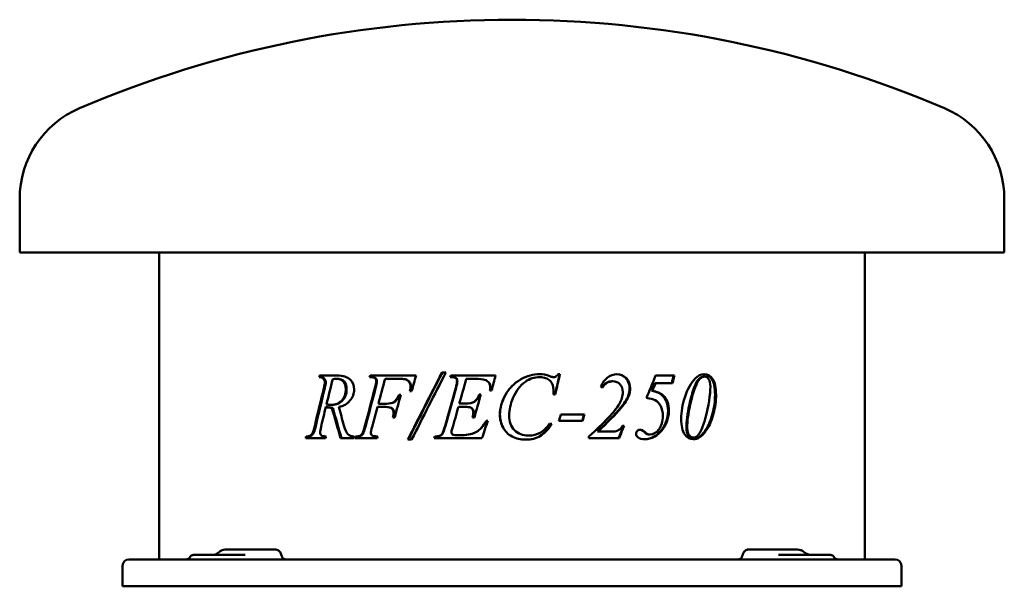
# Model space of a CAD drawing. Header units: millimetres. Extents: x 145 to 695, y 139 to 455.
import ezdxf

# ---------------------------------------------------------------- set-up
doc = ezdxf.new("R2010")
doc.units = ezdxf.units.MM
doc.header["$LTSCALE"] = 2
doc.layers.add('Widoczne (ISO)', color=7, linetype='Continuous', lineweight=50)

msp = doc.modelspace()

# ---------------------------------------------------------------- linework, layer by layer
at = {"layer": 'Widoczne (ISO)'}
for p, q in [((145, 325.1), (145, 355.1)), ((695, 325.1), (695, 355.1)), ((695, 325.1), (145, 325.1)), ((223, 153.9), (223, 325.1)), ((617, 153.9), (617, 325.1)), ((312.81, 255.6), (312.46, 255.6)), ((322.26, 256.54), (312.53, 256.54)), ((322.04, 254.71), (321.54, 254.71)), ((340.89, 255.6), (340.48, 255.6)), ((366.42, 256.54), (340.77, 256.54)), ((349.07, 254.71), (355.7, 254.71)), ((356.03, 254.71), (355.7, 254.71)), ((360.4, 254.46), (360.1, 254.46)), ((383.06, 258.26), (380.93, 258.26)), ((385.45, 255.6), (385.99, 255.6)), ((410.78, 256.54), (385.76, 256.54)), ((386.16, 255.6), (385.99, 255.6)), ((394.49, 254.66), (398.95, 254.66)), ((399.06, 254.66), (398.95, 254.66)), ((435.56, 255.6), (435.64, 255.6)), ((441.11, 256.11), (441.22, 256.11)), ((443.12, 255.6), (443.24, 255.6)), ((446.78, 257.34), (445.85, 257.34)), ((475.95, 253.31), (476.24, 253.31)), ((510.76, 256.54), (500.22, 256.54)), ((527, 255.91), (527.55, 255.91)), ((363.02, 247.71), (363.95, 247.71)), ((407.25, 252.4), (407.18, 252.4)), ((407.67, 248.14), (408.61, 248.14)), ((498.02, 247.99), (498.42, 247.99)), ((499.76, 252.28), (500.17, 252.28)), ((500.17, 252.28), (509.69, 252.28)), ((357.9, 245.82), (356.98, 245.82)), ((402.57, 245.85), (401.63, 245.85)), ((443.26, 245.99), (444.2, 245.99)), ((316.53, 238.96), (316, 238.96)), ((319.39, 240.19), (318.88, 240.19)), ((319.91, 238.56), (319.4, 238.56)), ((344.87, 238.96), (349.23, 238.96)), ((349.66, 240.79), (345.35, 240.79)), ((349.59, 238.96), (349.23, 238.96)), ((350.01, 240.79), (349.66, 240.79)), ((390.05, 238.99), (393.45, 238.99)), ((393.87, 240.82), (390.56, 240.82)), ((393.58, 238.99), (393.45, 238.99)), ((394, 240.82), (393.87, 240.82)), ((353.49, 233.09), (354.46, 233.09)), ((397.96, 233.15), (398.98, 233.15)), ((406.53, 231.26), (405.59, 231.26)), ((446.24, 231.29), (459.44, 231.29)), ((460.47, 234.72), (447.29, 234.72)), ((310.37, 228.35), (309.81, 228.35)), ((442.16, 229.52), (440.93, 229.52)), ((482.62, 228.52), (481.64, 228.52)), ((304.77, 221.54), (315.88, 221.54)), ((305.58, 222.49), (305, 222.49)), ((307.67, 222.89), (307.1, 222.89)), ((308.93, 224.06), (308.37, 224.06)), ((324.23, 221.54), (331.64, 221.54)), ((332.28, 221.54), (344.74, 221.54)), ((333.03, 222.49), (332.58, 222.49)), ((335.43, 222.86), (335, 222.86)), ((336.79, 224.03), (336.37, 224.03)), ((361.79, 220.74), (363.95, 220.74)), ((376.54, 221.54), (403.22, 221.54)), ((377.09, 222.49), (376.87, 222.49)), ((381.18, 224.03), (380.98, 224.03)), ((392.14, 223.29), (389, 223.29)), ((392.28, 223.29), (392.14, 223.29)), ((429.2, 223), (429.25, 223)), ((463.01, 221.54), (463.01, 222.49)), ((463.01, 221.54), (479.85, 221.54)), ((467.72, 225.29), (467.97, 225.29)), ((476.43, 225.29), (467.97, 225.29)), ((493.98, 224.92), (494.36, 224.92)), ((495.53, 223.77), (495.92, 223.77)), ((496.71, 223.54), (497.1, 223.54)), ((520.83, 221.89), (521.34, 221.89)), ((523.88, 221.71), (524.41, 221.71)), ((242.03, 156.4), (264.17, 156.4)), ((275.15, 159.4), (259.72, 159.4)), ((270.99, 156.4), (264.17, 156.4)), ((278.02, 159.4), (275.15, 159.4)), ((288.01, 159.4), (278.02, 159.4)), ((551.99, 159.4), (560.62, 159.4)), ((564.75, 159.4), (560.62, 159.4)), ((579.54, 159.4), (564.75, 159.4)), ((575.83, 156.4), (568.95, 156.4)), ((575.83, 156.4), (597.97, 156.4)), ((202.5, 150.4), (202.5, 138.9)), ((206, 153.9), (210.5, 153.9)), ((629.5, 153.9), (210.5, 153.9)), ((629.5, 153.9), (634, 153.9)), ((637.5, 150.4), (637.5, 138.9)), ((202.5, 138.9), (210.5, 138.9)), ((629.5, 138.9), (210.5, 138.9)), ((629.5, 138.9), (637.5, 138.9))]:
    msp.add_line(p, q, dxfattribs=at)
for centre, radius, start, end in [((420, -160.18), 615.28, 66.87974, 113.12026), ((200, 355.1), 55, 113.1203, 180), ((640, 355.1), 55, 0, 66.8797), ((237.7, 156.9), 3, 270, 330), ((242.03, 154.4), 2, 90, 150), ((597.97, 154.4), 2, 30, 90), ((602.3, 156.9), 3, 210, 270), ((206, 150.4), 3.5, 90, 180), ((634, 150.4), 3.5, 0, 90)]:
    msp.add_arc(centre, radius, start, end, dxfattribs=at)
for centre, major_axis, ratio, start_param, end_param in [((256.82, 155.43), (-1.32, 1.96), 0.451811, 0.031779, 0.034788), ((256.87, 155.46), (-1.34, 1.95), 0.447851, 0.031738, 0.031746), ((257.95, 156.19), (-1.37, 2.05), 0.445734, 0.035095, 0.041996), ((580.96, 154.95), (1.88, 3.32), 0.429319, 6.21719, 6.223706)]:
    msp.add_ellipse(centre, major_axis=major_axis, ratio=ratio, start_param=start_param, end_param=end_param, dxfattribs=at)
for points in [[(312.26, 255.6), (312.35, 255.91), (312.44, 256.23), (312.53, 256.54)], [(312.81, 255.6), (312.9, 255.91), (312.98, 256.23), (313.07, 256.54)], [(319.86, 254.51), (318.7, 249.81), (317.54, 245.11), (316.39, 240.42)], [(321.54, 254.71), (321.06, 254.71), (320.5, 254.65), (319.86, 254.51)], [(340.48, 255.6), (340.58, 255.91), (340.67, 256.23), (340.77, 256.54)], [(340.89, 255.6), (340.98, 255.91), (341.08, 256.23), (341.17, 256.54)], [(343.42, 249.51), (343.88, 251.2), (344.11, 252.54), (344.11, 253.51)], [(343.81, 249.51), (344.27, 251.2), (344.49, 252.54), (344.49, 253.51)], [(349.07, 254.71), (347.83, 250.07), (346.59, 245.43), (345.35, 240.79)], [(360.1, 254.46), (359.43, 254.63), (357.96, 254.71), (355.7, 254.71)], [(360.4, 254.46), (359.74, 254.63), (358.27, 254.71), (356.03, 254.71)], [(361.79, 220.74), (368.08, 233.25), (374.47, 245.75), (380.93, 258.26)], [(362.09, 220.74), (368.35, 233.25), (374.7, 245.75), (381.13, 258.26)], [(383.06, 258.26), (376.62, 245.75), (370.24, 233.25), (363.95, 220.74)], [(366.42, 256.54), (365.6, 253.6), (364.78, 250.65), (363.95, 247.71)], [(385.45, 255.6), (385.55, 255.91), (385.66, 256.23), (385.76, 256.54)], [(385.63, 255.6), (385.73, 255.91), (385.83, 256.23), (385.93, 256.54)], [(388.58, 249.62), (389.07, 251.32), (389.31, 252.62), (389.31, 253.51)], [(388.74, 249.62), (389.23, 251.32), (389.47, 252.62), (389.47, 253.51)], [(394.49, 254.66), (393.18, 250.04), (391.87, 245.43), (390.56, 240.82)], [(404.62, 254.2), (403.8, 254.5), (401.91, 254.66), (398.95, 254.66)], [(404.7, 254.2), (403.88, 254.5), (402, 254.66), (399.06, 254.66)], [(407.18, 252.4), (406.59, 253.18), (405.74, 253.78), (404.62, 254.2)], [(407.25, 252.4), (406.66, 253.18), (405.81, 253.78), (404.7, 254.2)], [(410.78, 256.54), (410.06, 253.74), (409.33, 250.94), (408.61, 248.14)], [(427.5, 253.08), (424.53, 250.93), (422.21, 247.89), (420.53, 243.96)], [(427.47, 253.08), (424.51, 250.93), (422.2, 247.89), (420.53, 243.96)], [(435.56, 255.6), (432.48, 255.6), (429.78, 254.76), (427.47, 253.08)], [(435.64, 255.6), (432.54, 255.6), (429.83, 254.76), (427.5, 253.08)], [(435.48, 257.34), (437.15, 257.34), (439.03, 256.93), (441.11, 256.11)], [(435.53, 257.34), (437.22, 257.34), (439.12, 256.93), (441.22, 256.11)], [(441.11, 256.11), (442.04, 255.77), (442.7, 255.6), (443.12, 255.6)], [(441.22, 256.11), (442.15, 255.77), (442.82, 255.6), (443.24, 255.6)], [(446.65, 257.34), (445.79, 253.56), (444.93, 249.78), (444.08, 245.99)], [(446.78, 257.34), (445.92, 253.56), (445.06, 249.78), (444.2, 245.99)], [(475.95, 253.31), (473.67, 253.31), (471.78, 252.18), (470.29, 249.91)], [(476.24, 253.31), (473.92, 253.31), (472, 252.15), (470.49, 249.82)], [(495.13, 243.99), (496.84, 248.17), (498.53, 252.36), (500.22, 256.54)], [(510.3, 256.54), (509.94, 255.12), (509.59, 253.7), (509.23, 252.28)], [(510.76, 256.54), (510.4, 255.12), (510.05, 253.7), (509.69, 252.28)], [(516.49, 244.3), (518.06, 248.96), (520.02, 252.48), (522.37, 254.88)], [(522.37, 254.88), (523.92, 256.47), (525.63, 257.26), (527.5, 257.26)], [(309.81, 228.35), (311.48, 235.4), (313.18, 242.45), (314.89, 249.51)], [(310.37, 228.35), (312.03, 235.4), (313.72, 242.45), (315.42, 249.51)], [(314.89, 249.51), (315.24, 250.92), (315.42, 252.01), (315.42, 252.8)], [(315.42, 249.51), (315.77, 250.92), (315.95, 252.01), (315.95, 252.8)], [(337.87, 228.41), (339.71, 235.44), (341.56, 242.47), (343.42, 249.51)], [(338.29, 228.41), (340.12, 235.44), (341.96, 242.47), (343.81, 249.51)], [(363.02, 247.71), (363.2, 248.77), (363.3, 249.65), (363.3, 250.34)], [(363.31, 247.71), (363.49, 248.77), (363.58, 249.65), (363.58, 250.34)], [(382.61, 228.49), (384.6, 235.53), (386.59, 242.58), (388.58, 249.62)], [(382.8, 228.49), (384.78, 235.53), (386.76, 242.58), (388.74, 249.62)], [(407.84, 250.11), (407.84, 251.02), (407.62, 251.79), (407.18, 252.4)], [(407.9, 250.11), (407.9, 251.02), (407.68, 251.79), (407.25, 252.4)], [(407.67, 248.14), (407.78, 248.92), (407.84, 249.57), (407.84, 250.11)], [(407.73, 248.14), (407.85, 248.92), (407.9, 249.57), (407.9, 250.11)], [(443.26, 245.99), (443.23, 246.93), (443.19, 247.88), (443.15, 248.82)], [(470.49, 249.82), (470.19, 249.96), (469.9, 250.09), (469.6, 250.22)], [(485.69, 249.45), (485.69, 247.93), (485.44, 246.52), (484.94, 245.22)], [(486.02, 249.45), (486.02, 247.93), (485.77, 246.52), (485.27, 245.22)], [(499.76, 252.28), (499.18, 250.85), (498.6, 249.42), (498.02, 247.99)], [(498.02, 247.99), (500.58, 247.55), (502.54, 246.69), (503.93, 245.39)], [(500.17, 252.28), (499.59, 250.85), (499, 249.42), (498.42, 247.99)], [(498.42, 247.99), (500.99, 247.55), (502.96, 246.69), (504.35, 245.39)], [(527.93, 232.44), (529.86, 239.78), (530.81, 245.74), (530.81, 250.34)], [(357.9, 245.82), (356.75, 241.58), (355.6, 237.34), (354.46, 233.09)], [(402.57, 245.85), (401.37, 241.62), (400.17, 237.38), (398.98, 233.15)], [(420.53, 243.96), (419.14, 240.74), (418.44, 237.47), (418.44, 234.15)], [(420.53, 243.96), (420.34, 243.52), (420.16, 243.08), (420, 242.64)], [(480.01, 240.79), (481.26, 242.85), (481.89, 245), (481.89, 247.25)], [(484.94, 245.22), (484.15, 243.22), (482.72, 240.97), (480.63, 238.47)], [(485.27, 245.22), (484.48, 243.22), (483.04, 240.97), (480.93, 238.47)], [(503.93, 245.39), (506.09, 243.37), (507.15, 240.56), (507.15, 236.96)], [(504.35, 245.39), (506.52, 243.37), (507.6, 240.56), (507.6, 236.96)], [(514.52, 232.44), (514.52, 236.38), (515.18, 240.34), (516.49, 244.3)], [(316, 238.96), (315.11, 235.25), (314.22, 231.54), (313.34, 227.83)], [(319.4, 238.56), (318.3, 238.54), (317.17, 238.67), (316, 238.96)], [(316.39, 240.42), (317.33, 240.26), (318.16, 240.19), (318.88, 240.19)], [(319.5, 238.56), (318.53, 238.57), (317.54, 238.71), (316.53, 238.96)], [(324.23, 221.54), (322.61, 227.21), (320.99, 232.89), (319.4, 238.56)], [(324.72, 221.54), (323.1, 227.21), (321.5, 232.89), (319.91, 238.56)], [(323.21, 238.96), (324.18, 235.53), (325.16, 232.11), (326.14, 228.69)], [(344.87, 238.96), (343.89, 235.27), (342.9, 231.58), (341.92, 227.89)], [(390.05, 238.99), (388.92, 234.94), (387.79, 230.9), (386.66, 226.86)], [(463.01, 222.49), (471.68, 230.26), (477.29, 236.36), (480.01, 240.79)], [(480.63, 238.47), (477.43, 234.66), (473.15, 230.26), (467.72, 225.29)], [(480.93, 238.47), (477.73, 234.66), (473.42, 230.26), (467.97, 225.29)], [(519.06, 240.27), (517.95, 235.16), (517.39, 230.82), (517.39, 227.23)], [(519.57, 240.27), (518.45, 235.16), (517.89, 230.82), (517.89, 227.23)], [(353.49, 233.09), (353.74, 234.12), (353.87, 234.97), (353.87, 235.64)], [(353.83, 233.09), (354.08, 234.12), (354.2, 234.97), (354.2, 235.64)], [(397.96, 233.15), (398.26, 234.22), (398.41, 235.13), (398.41, 235.9)], [(398.07, 233.15), (398.37, 234.22), (398.52, 235.13), (398.52, 235.9)], [(406.53, 231.26), (405.43, 228.02), (404.32, 224.78), (403.22, 221.54)], [(446.24, 231.29), (446.59, 232.44), (446.94, 233.58), (447.29, 234.72)], [(460.27, 234.72), (459.92, 233.58), (459.58, 232.44), (459.24, 231.29)], [(460.47, 234.72), (460.13, 233.58), (459.78, 232.44), (459.44, 231.29)], [(523.64, 222.92), (525.32, 224.78), (526.75, 227.96), (527.93, 232.44)], [(308.37, 224.06), (308.82, 224.88), (309.3, 226.31), (309.81, 228.35)], [(308.93, 224.06), (309.39, 224.88), (309.87, 226.31), (310.37, 228.35)], [(313.34, 227.83), (313.01, 226.58), (312.84, 225.52), (312.84, 224.66)], [(336.37, 224.03), (336.8, 224.74), (337.3, 226.19), (337.87, 228.41)], [(336.79, 224.03), (337.22, 224.74), (337.72, 226.19), (338.29, 228.41)], [(341.92, 227.89), (341.42, 226.17), (341.16, 225.03), (341.16, 224.46)], [(380.98, 224.03), (381.45, 224.74), (381.99, 226.22), (382.61, 228.49)], [(381.18, 224.03), (381.65, 224.74), (382.19, 226.22), (382.8, 228.49)], [(386.66, 226.86), (386.32, 225.89), (386.16, 225.15), (386.16, 224.63)], [(482.3, 228.52), (481.38, 226.19), (480.46, 223.87), (479.54, 221.54)], [(482.62, 228.52), (481.7, 226.19), (480.77, 223.87), (479.85, 221.54)], [(491.33, 226.28), (492.14, 226.22), (493.02, 225.77), (493.98, 224.92)], [(491.52, 226.29), (492.37, 226.29), (493.32, 225.83), (494.36, 224.92)], [(528.14, 226.15), (526.8, 224.11), (525.38, 222.63), (523.88, 221.71)], [(528.69, 226.15), (527.34, 224.11), (525.92, 222.63), (524.41, 221.71)], [(304.77, 221.54), (304.84, 221.86), (304.92, 222.17), (305, 222.49)], [(305, 222.49), (306.02, 222.54), (306.72, 222.68), (307.1, 222.89)], [(305.35, 221.54), (305.43, 221.86), (305.51, 222.17), (305.58, 222.49)], [(305.58, 222.49), (306.6, 222.54), (307.3, 222.68), (307.67, 222.89)], [(307.1, 222.89), (307.68, 223.17), (308.1, 223.56), (308.37, 224.06)], [(307.67, 222.89), (308.25, 223.17), (308.67, 223.56), (308.93, 224.06)], [(312.84, 224.66), (312.84, 223.99), (313.05, 223.47), (313.46, 223.09)], [(313.46, 223.09), (313.78, 222.82), (314.66, 222.62), (316.1, 222.49)], [(316.1, 222.49), (316.02, 222.17), (315.95, 221.86), (315.88, 221.54)], [(331.89, 222.49), (331.81, 222.17), (331.72, 221.86), (331.64, 221.54)], [(332.28, 221.54), (332.38, 221.86), (332.48, 222.17), (332.58, 222.49)], [(332.58, 222.49), (333.8, 222.52), (334.6, 222.65), (335, 222.86)], [(332.72, 221.54), (332.82, 221.86), (332.93, 222.17), (333.03, 222.49)], [(333.03, 222.49), (334.23, 222.52), (335.04, 222.65), (335.43, 222.86)], [(335, 222.86), (335.62, 223.14), (336.08, 223.53), (336.37, 224.03)], [(335.43, 222.86), (336.05, 223.14), (336.5, 223.53), (336.79, 224.03)], [(345.03, 222.49), (344.94, 222.17), (344.84, 221.86), (344.74, 221.54)], [(376.54, 221.54), (376.65, 221.86), (376.76, 222.17), (376.87, 222.49)], [(376.76, 221.54), (376.87, 221.86), (376.98, 222.17), (377.09, 222.49)], [(376.87, 222.49), (378.18, 222.52), (379.06, 222.65), (379.53, 222.86)], [(377.09, 222.49), (378.39, 222.52), (379.27, 222.65), (379.73, 222.86)], [(379.53, 222.86), (380.2, 223.16), (380.69, 223.55), (380.98, 224.03)], [(379.73, 222.86), (380.4, 223.16), (380.89, 223.55), (381.18, 224.03)], [(386.16, 224.63), (386.16, 224.25), (386.37, 223.91), (386.8, 223.6)], [(386.8, 223.6), (387.1, 223.39), (387.84, 223.29), (389, 223.29)], [(490.32, 222.09), (489.67, 222.6), (489.35, 223.25), (489.35, 224.03)], [(494.17, 220.94), (492.55, 220.94), (491.26, 221.32), (490.32, 222.09)], [(493.98, 224.92), (494.61, 224.34), (495.13, 223.96), (495.53, 223.77)], [(499.32, 222.49), (497.56, 221.49), (495.78, 220.98), (493.98, 220.94)], [(499.73, 222.49), (497.9, 221.46), (496.05, 220.94), (494.17, 220.94)], [(494.36, 224.92), (494.99, 224.34), (495.51, 223.96), (495.92, 223.77)], [(495.53, 223.77), (495.87, 223.62), (496.26, 223.54), (496.71, 223.54)], [(495.92, 223.77), (496.25, 223.62), (496.65, 223.54), (497.1, 223.54)], [(523.88, 221.71), (523.08, 221.24), (522.16, 220.98), (521.12, 220.95)], [(521.34, 221.89), (522.24, 221.89), (523, 222.23), (523.64, 222.92)], [(524.41, 221.71), (523.54, 221.2), (522.52, 220.94), (521.36, 220.94)], [(255.47, 157.37), (255.48, 157.38), (255.49, 157.39), (255.5, 157.39)], [(255.52, 157.41), (255.86, 157.68), (256.2, 157.95), (256.54, 158.22)], [(582.93, 158.2), (582.95, 158.19), (582.96, 158.18), (582.98, 158.17)], [(582.99, 158.16), (583.29, 157.93), (583.59, 157.7), (583.91, 157.47)]]:
    msp.add_open_spline(points, degree=3, dxfattribs=at)
for points, knots in [([(315.42, 252.8), (315.42, 253.58), (315.14, 254.25), (314.6, 254.8), (314.05, 255.35), (313.27, 255.62), (312.26, 255.6)], [0, 0, 0, 0, 1, 1, 1, 2, 2, 2, 2]), ([(315.95, 252.8), (315.95, 253.58), (315.68, 254.25), (315.13, 254.8), (314.59, 255.35), (313.81, 255.62), (312.81, 255.6)], [0, 0, 0, 0, 1, 1, 1, 2, 2, 2, 2]), ([(327.17, 248.79), (327.17, 250.7), (326.7, 252.16), (325.76, 253.18), (324.82, 254.2), (323.41, 254.71), (321.54, 254.71)], [0, 0, 0, 0, 1, 1, 1, 2, 2, 2, 2]), ([(327.64, 248.79), (327.64, 250.7), (327.17, 252.16), (326.24, 253.18), (325.3, 254.2), (323.9, 254.71), (322.04, 254.71)], [0, 0, 0, 0, 1, 1, 1, 2, 2, 2, 2]), ([(322.26, 256.54), (325.59, 256.54), (328.04, 255.82), (329.53, 254.38), (331.03, 252.94), (331.79, 251.04), (331.79, 248.68)], [0, 0, 0, 0, 1, 1, 1, 2, 2, 2, 2]), ([(344.11, 253.51), (344.11, 253.95), (344.01, 254.33), (343.81, 254.66), (343.6, 254.98), (343.3, 255.22), (342.9, 255.37), (342.49, 255.52), (341.69, 255.6), (340.48, 255.6)], [0, 0, 0, 0, 1, 1, 1, 2, 2, 2, 3, 3, 3, 3]), ([(344.49, 253.51), (344.49, 253.95), (344.39, 254.33), (344.19, 254.66), (343.99, 254.98), (343.69, 255.22), (343.29, 255.37), (342.89, 255.52), (342.08, 255.6), (340.89, 255.6)], [0, 0, 0, 0, 1, 1, 1, 2, 2, 2, 3, 3, 3, 3]), ([(363.3, 250.34), (363.3, 251.48), (362.99, 252.39), (362.39, 253.05), (361.79, 253.72), (361.03, 254.19), (360.1, 254.46)], [0, 0, 0, 0, 1, 1, 1, 2, 2, 2, 2]), ([(363.58, 250.34), (363.58, 251.48), (363.28, 252.39), (362.68, 253.05), (362.09, 253.72), (361.33, 254.19), (360.4, 254.46)], [0, 0, 0, 0, 1, 1, 1, 2, 2, 2, 2]), ([(389.31, 253.51), (389.31, 254.16), (389.09, 254.67), (388.64, 255.04), (388.19, 255.41), (387.3, 255.6), (385.99, 255.6)], [0, 0, 0, 0, 1, 1, 1, 2, 2, 2, 2]), ([(389.47, 253.51), (389.47, 254.16), (389.25, 254.67), (388.8, 255.04), (388.35, 255.41), (387.47, 255.6), (386.16, 255.6)], [0, 0, 0, 0, 1, 1, 1, 2, 2, 2, 2]), ([(413.24, 234.58), (413.24, 238.39), (414.26, 242.11), (416.31, 245.72), (418.36, 249.33), (421.17, 252.17), (424.75, 254.24), (428.32, 256.31), (431.91, 257.34), (435.53, 257.34)], [0, 0, 0, 0, 1, 1, 1, 2, 2, 2, 3, 3, 3, 3]), ([(443.15, 248.82), (443.08, 249.87), (442.88, 250.79), (442.57, 251.6), (442.26, 252.4), (441.79, 253.1), (441.16, 253.7), (440.54, 254.3), (439.75, 254.76), (438.8, 255.1), (437.85, 255.43), (436.8, 255.6), (435.64, 255.6)], [0, 0, 0, 0, 1, 1, 1, 2, 2, 2, 3, 3, 3, 4, 4, 4, 4]), ([(443.24, 255.6), (443.65, 255.6), (444.01, 255.68), (444.31, 255.86), (444.62, 256.03), (445.13, 256.52), (445.85, 257.34)], [0, 0, 0, 0, 1, 1, 1, 2, 2, 2, 2]), ([(469.6, 250.22), (470.45, 252.45), (471.69, 254.18), (473.31, 255.41), (474.94, 256.64), (476.69, 257.26), (478.56, 257.26)], [0, 0, 0, 0, 1, 1, 1, 2, 2, 2, 2]), ([(481.89, 247.25), (481.89, 249.04), (481.37, 250.5), (480.32, 251.62), (479.28, 252.75), (477.92, 253.31), (476.24, 253.31)], [0, 0, 0, 0, 1, 1, 1, 2, 2, 2, 2]), ([(478.42, 257.26), (480.45, 257.22), (482.16, 256.46), (483.55, 254.97), (484.98, 253.44), (485.69, 251.61), (485.69, 249.45)], [0.023725, 0.023725, 0.023725, 0.023725, 1, 1, 1, 2, 2, 2, 2]), ([(478.56, 257.26), (480.68, 257.26), (482.44, 256.49), (483.88, 254.97), (485.31, 253.44), (486.02, 251.61), (486.02, 249.45)], [0, 0, 0, 0, 1, 1, 1, 2, 2, 2, 2]), ([(527, 255.91), (526.17, 255.91), (525.33, 255.52), (524.46, 254.74), (523.59, 253.96), (522.7, 252.33), (521.76, 249.85), (520.83, 247.37), (519.93, 244.18), (519.06, 240.27)], [0, 0, 0, 0, 1, 1, 1, 2, 2, 2, 3, 3, 3, 3]), ([(527.55, 255.91), (526.72, 255.91), (525.86, 255.52), (524.99, 254.74), (524.12, 253.96), (523.22, 252.33), (522.28, 249.85), (521.35, 247.37), (520.44, 244.18), (519.57, 240.27)], [0, 0, 0, 0, 1, 1, 1, 2, 2, 2, 3, 3, 3, 3]), ([(527.21, 257.25), (528.94, 257.17), (530.38, 256.25), (531.56, 254.5), (532.79, 252.66), (533.4, 249.76), (533.4, 245.79)], [0.047422, 0.047422, 0.047422, 0.047422, 1, 1, 1, 2, 2, 2, 2]), ([(527.5, 257.26), (529.35, 257.26), (530.89, 256.34), (532.13, 254.5), (533.37, 252.66), (533.98, 249.76), (533.98, 245.79)], [0, 0, 0, 0, 1, 1, 1, 2, 2, 2, 2]), ([(530.81, 250.34), (530.81, 252.24), (530.48, 253.65), (529.84, 254.56), (529.19, 255.46), (528.42, 255.91), (527.55, 255.91)], [0, 0, 0, 0, 1, 1, 1, 2, 2, 2, 2]), ([(318.88, 240.19), (321.4, 240.19), (323.42, 241.01), (324.92, 242.66), (326.41, 244.31), (327.17, 246.35), (327.17, 248.79)], [0, 0, 0, 0, 1, 1, 1, 2, 2, 2, 2]), ([(319.39, 240.19), (321.9, 240.19), (323.91, 241.01), (325.4, 242.66), (326.89, 244.31), (327.64, 246.35), (327.64, 248.79)], [0, 0, 0, 0, 1, 1, 1, 2, 2, 2, 2]), ([(331.79, 248.68), (331.79, 246.43), (331.01, 244.37), (329.47, 242.5), (327.93, 240.63), (325.83, 239.45), (323.21, 238.96)], [0, 0, 0, 0, 1, 1, 1, 2, 2, 2, 2]), ([(413.27, 234.58), (413.27, 238.39), (414.29, 242.11), (416.33, 245.72), (417.36, 247.54), (418.58, 249.17), (420, 250.6)], [0, 0, 0, 0, 1, 1, 1, 1.505078, 1.505078, 1.505078, 1.505078]), ([(349.66, 240.79), (351.58, 240.79), (353.03, 241.11), (353.99, 241.74), (354.95, 242.38), (355.95, 243.74), (356.98, 245.82)], [0, 0, 0, 0, 1, 1, 1, 2, 2, 2, 2]), ([(350.01, 240.79), (351.93, 240.79), (353.37, 241.11), (354.33, 241.74), (355.28, 242.38), (356.27, 243.74), (357.3, 245.82)], [0, 0, 0, 0, 1, 1, 1, 2, 2, 2, 2]), ([(393.87, 240.82), (396.19, 240.82), (397.88, 241.17), (398.92, 241.89), (399.97, 242.6), (400.87, 243.92), (401.63, 245.85)], [0, 0, 0, 0, 1, 1, 1, 2, 2, 2, 2]), ([(394, 240.82), (396.32, 240.82), (397.99, 241.17), (399.03, 241.89), (400.07, 242.6), (400.96, 243.92), (401.72, 245.85)], [0, 0, 0, 0, 1, 1, 1, 2, 2, 2, 2]), ([(504.25, 234.01), (504.25, 236.14), (503.86, 237.97), (503.07, 239.49), (502.29, 241), (501.28, 242.07), (500.05, 242.69), (498.83, 243.31), (497.19, 243.74), (495.13, 243.99)], [0, 0, 0, 0, 1, 1, 1, 2, 2, 2, 3, 3, 3, 3]), ([(533.4, 245.79), (533.4, 242.38), (532.95, 238.9), (532.04, 235.35), (531.13, 231.81), (529.83, 228.74), (528.14, 226.15)], [0, 0, 0, 0, 1, 1, 1, 2, 2, 2, 2]), ([(533.98, 245.79), (533.98, 242.38), (533.52, 238.9), (532.61, 235.35), (531.69, 231.81), (530.39, 228.74), (528.69, 226.15)], [0, 0, 0, 0, 1, 1, 1, 2, 2, 2, 2]), ([(353.87, 235.64), (353.87, 236.71), (353.54, 237.53), (352.89, 238.1), (352.23, 238.67), (351.01, 238.96), (349.23, 238.96)], [0, 0, 0, 0, 1, 1, 1, 2, 2, 2, 2]), ([(354.2, 235.64), (354.2, 236.71), (353.88, 237.53), (353.23, 238.1), (352.58, 238.67), (351.36, 238.96), (349.59, 238.96)], [0, 0, 0, 0, 1, 1, 1, 2, 2, 2, 2]), ([(398.41, 235.9), (398.41, 236.64), (398.26, 237.23), (397.97, 237.67), (397.68, 238.11), (397.27, 238.44), (396.75, 238.66), (396.23, 238.88), (395.13, 238.99), (393.45, 238.99)], [0, 0, 0, 0, 1, 1, 1, 2, 2, 2, 3, 3, 3, 3]), ([(398.52, 235.9), (398.52, 236.64), (398.37, 237.23), (398.08, 237.67), (397.79, 238.11), (397.39, 238.44), (396.87, 238.66), (396.35, 238.88), (395.25, 238.99), (393.58, 238.99)], [0, 0, 0, 0, 1, 1, 1, 2, 2, 2, 3, 3, 3, 3]), ([(507.15, 236.96), (507.15, 234.55), (506.76, 232.38), (505.96, 230.45), (505.17, 228.51), (504.2, 226.89), (503.05, 225.59), (501.9, 224.28), (500.66, 223.25), (499.32, 222.49)], [0, 0, 0, 0, 1, 1, 1, 2, 2, 2, 3, 3, 3, 3]), ([(507.6, 236.96), (507.6, 234.55), (507.2, 232.38), (506.4, 230.45), (505.61, 228.51), (504.63, 226.89), (503.47, 225.59), (502.32, 224.28), (501.07, 223.25), (499.73, 222.49)], [0, 0, 0, 0, 1, 1, 1, 2, 2, 2, 3, 3, 3, 3]), ([(392.14, 223.29), (395.46, 223.29), (398.14, 223.88), (400.16, 225.07), (402.18, 226.27), (403.99, 228.33), (405.59, 231.26)], [0, 0, 0, 0, 1, 1, 1, 2, 2, 2, 2]), ([(392.28, 223.29), (395.59, 223.29), (398.25, 223.88), (400.26, 225.07), (402.27, 226.27), (404.07, 228.33), (405.66, 231.26)], [0, 0, 0, 0, 1, 1, 1, 2, 2, 2, 2]), ([(427.59, 220.74), (424.73, 220.74), (422.2, 221.34), (420, 222.53), (417.8, 223.72), (416.12, 225.4), (414.97, 227.58), (413.81, 229.75), (413.24, 232.08), (413.24, 234.58)], [0, 0, 0, 0, 1, 1, 1, 2, 2, 2, 3, 3, 3, 3]), ([(420, 222.53), (420, 222.53), (420, 222.53), (420, 222.53), (417.81, 223.72), (416.14, 225.4), (414.99, 227.58), (413.85, 229.75), (413.27, 232.08), (413.27, 234.58)], [1, 1, 1, 1, 1, 1, 1, 2, 2, 2, 3, 3, 3, 3]), ([(418.44, 234.15), (418.44, 230.76), (419.44, 228.05), (421.44, 226.03), (423.45, 224.01), (426.05, 223), (429.25, 223)], [0, 0, 0, 0, 1, 1, 1, 2, 2, 2, 2]), ([(497.1, 223.54), (498.89, 223.54), (500.53, 224.51), (502.02, 226.45), (503.51, 228.38), (504.25, 230.9), (504.25, 234.01)], [0, 0, 0, 0, 1, 1, 1, 2, 2, 2, 2]), ([(521.36, 220.94), (519.44, 220.94), (517.81, 221.86), (516.49, 223.7), (515.18, 225.54), (514.52, 228.45), (514.52, 232.44)], [0, 0, 0, 0, 1, 1, 1, 2, 2, 2, 2]), ([(326.14, 228.69), (326.87, 226.17), (327.6, 224.54), (328.33, 223.77), (329.06, 223.01), (330.24, 222.58), (331.89, 222.49)], [0, 0, 0, 0, 1, 1, 1, 2, 2, 2, 2]), ([(420, 227.89), (420.4, 227.22), (420.88, 226.6), (421.44, 226.03), (423.43, 224.01), (426.02, 223), (429.2, 223)], [0.72045, 0.72045, 0.72045, 0.72045, 1, 1, 1, 2, 2, 2, 2]), ([(442.04, 229.52), (440.18, 226.51), (438.1, 224.29), (435.8, 222.87), (433.51, 221.45), (430.77, 220.74), (427.57, 220.74)], [0, 0, 0, 0, 1, 1, 1, 1.997968, 1.997968, 1.997968, 1.997968]), ([(442.16, 229.52), (440.28, 226.51), (438.19, 224.29), (435.88, 222.87), (433.57, 221.45), (430.81, 220.74), (427.59, 220.74)], [0, 0, 0, 0, 1, 1, 1, 2, 2, 2, 2]), ([(429.25, 223), (431.67, 223), (433.81, 223.53), (435.7, 224.6), (437.58, 225.67), (439.32, 227.31), (440.93, 229.52)], [0, 0, 0, 0, 1, 1, 1, 2, 2, 2, 2]), ([(476.43, 225.29), (477.78, 225.29), (478.89, 225.58), (479.76, 226.16), (480.64, 226.74), (481.26, 227.53), (481.64, 228.52)], [0, 0, 0, 0, 1, 1, 1, 2, 2, 2, 2]), ([(489.35, 224.03), (489.35, 224.66), (489.56, 225.19), (489.98, 225.63), (490.4, 226.07), (490.91, 226.29), (491.52, 226.29)], [0, 0, 0, 0, 1, 1, 1, 2, 2, 2, 2]), ([(517.39, 227.23), (517.39, 225.44), (517.73, 224.1), (518.4, 223.22), (519.07, 222.33), (519.88, 221.89), (520.83, 221.89)], [0, 0, 0, 0, 1, 1, 1, 2, 2, 2, 2]), ([(517.89, 227.23), (517.89, 225.44), (518.23, 224.1), (518.9, 223.22), (519.58, 222.33), (520.39, 221.89), (521.34, 221.89)], [0, 0, 0, 0, 1, 1, 1, 2, 2, 2, 2]), ([(341.16, 224.46), (341.16, 223.89), (341.38, 223.44), (341.82, 223.13), (342.26, 222.81), (343.32, 222.6), (345.03, 222.49)], [0, 0, 0, 0, 1, 1, 1, 2, 2, 2, 2]), ([(253.02, 156.4), (253.32, 156.4), (253.7, 156.47), (254.48, 156.74), (254.88, 156.94), (255.28, 157.22), (255.31, 157.25), (255.37, 157.29), (255.39, 157.3), (255.43, 157.33), (255.45, 157.35), (255.47, 157.37)], [0, 0, 0, 0, 0.1840415, 0.1840415, 0.353512, 0.353512, 0.3714065, 0.3714065, 0.3803598, 0.3803598, 0.3894044, 0.3894044, 0.3894044, 0.3894044]), ([(256.54, 158.22), (257.02, 158.61), (257.56, 158.92), (258.64, 159.3), (259.19, 159.4), (259.72, 159.4)], [0, 0, 0, 0, 0.1930284, 0.1930284, 0.3653145, 0.3653145, 0.3653145, 0.3653145]), ([(288.01, 159.4), (288.4, 159.4), (288.83, 159.3), (289.64, 158.87), (290.01, 158.56), (290.59, 157.83), (290.77, 157.51), (291.07, 156.83), (291.18, 156.47), (291.26, 156.1)], [0, 0, 0, 0, 0.1608865, 0.1608865, 0.3223666, 0.3223666, 0.4358295, 0.4358295, 0.5475606, 0.5475606, 0.5475606, 0.5475606]), ([(293.47, 153.9), (293.18, 153.9), (292.87, 153.98), (292.31, 154.28), (292.05, 154.51), (291.65, 155.05), (291.47, 155.38), (291.32, 155.87), (291.29, 155.98), (291.26, 156.1)], [2.2646759, 2.2646759, 2.2646759, 2.2646759, 2.378086, 2.378086, 2.491496, 2.491496, 2.6044751, 2.6044751, 2.6391683, 2.6391683, 2.6391683, 2.6391683]), ([(548.74, 156.1), (548.71, 155.98), (548.68, 155.87), (548.53, 155.38), (548.35, 155.05), (547.95, 154.51), (547.69, 154.28), (547.13, 153.98), (546.82, 153.9), (546.53, 153.9)], [0.984104, 0.984104, 0.984104, 0.984104, 1.0187972, 1.0187972, 1.1317763, 1.1317763, 1.2451863, 1.2451863, 1.3585964, 1.3585964, 1.3585964, 1.3585964]), ([(548.74, 156.1), (548.85, 156.61), (549.04, 157.14), (549.56, 158.06), (549.88, 158.46), (550.57, 159), (550.85, 159.15), (551.42, 159.35), (551.71, 159.4), (551.99, 159.4)], [0, 0, 0, 0, 0.1601654, 0.1601654, 0.3182481, 0.3182481, 0.4280743, 0.4280743, 0.5360504, 0.5360504, 0.5360504, 0.5360504]), ([(579.54, 159.4), (580.1, 159.4), (580.66, 159.31), (581.72, 158.96), (582.24, 158.7), (582.78, 158.32), (582.85, 158.26), (582.92, 158.21)], [0, 0, 0, 0, 0.1694311, 0.1694311, 0.3434671, 0.3434671, 0.3707513, 0.3707513, 0.3707513, 0.3707513]), ([(583.93, 157.45), (584.46, 157.07), (585.04, 156.79), (586.03, 156.47), (586.44, 156.4), (586.76, 156.4)], [0, 0, 0, 0, 0.2321666, 0.2321666, 0.4206018, 0.4206018, 0.4206018, 0.4206018])]:
    msp.add_open_spline(points, degree=3, knots=knots, dxfattribs=at)

doc.saveas('drawing.dxf')
